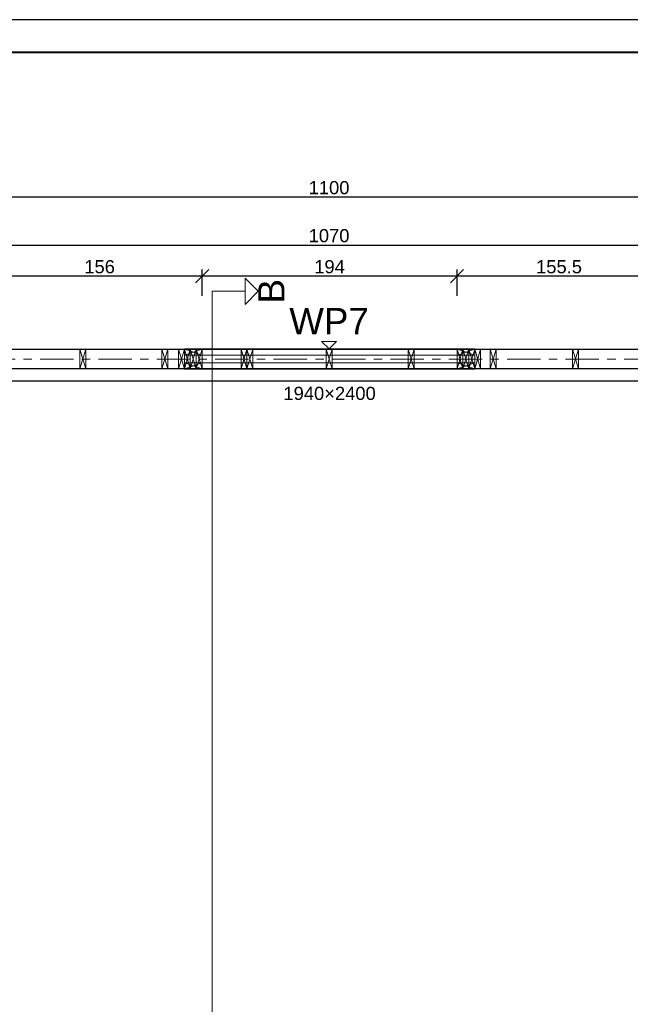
# Model space of a CAD drawing. Header units: centimetres. Extents: x 30569 to 37228, y -36705 to -28476.
# Tile 22 of 29: x 31272 to 31737, y -30922 to -30173. Entities that reach past the tile are written whole.
import ezdxf
from ezdxf.enums import TextEntityAlignment as Align

# ---------------------------------------------------------------- set-up
doc = ezdxf.new("R2010")
doc.units = ezdxf.units.CM
doc.linetypes.add('Linia siatki', pattern=[2.2225, 1.27, -0.3175, 0.3175, -0.3175])
for name, color, linetype in [('A4', 3, 'Continuous'), ('cienka', 1, 'Continuous'), ('konstrukcja', 2, 'Continuous'), ('opis', 1, 'Continuous'), ('Standard', 7, 'Continuous'), ('Wymiary', 1, 'Continuous')]:
    doc.layers.add(name, color=color, linetype=linetype)
doc.layers.add('ramka', color=3, linetype='Continuous', lineweight=40)
doc.layers.add('S-GRID', color=7, linetype='Continuous', lineweight=5)
doc.styles.add('Arial_PMR', font='arial.ttf')
doc.styles.get("Standard").update_dxf_attribs({"font": 'arial.ttf'})
doc.dimstyles.new('wymiar', dxfattribs={"dimtxt": 10, "dimasz": 10, "dimexe": 5, "dimexo": 5, "dimgap": 2, "dimtad": 1, "dimtoh": 1, "dimdec": 0, "dimzin": 0, "dimdsep": 46, "dimtxsty": 'Standard', "dimblk": 'OBLIQUE', "dimcen": 0.09, "dimdle": 5, "dimadec": 1, "dimazin": 0, "dimtfac": 1, "dimtdec": 4, "dimtofl": 0, "dimtmove": 0, "dimatfit": 3, "dimfxl": 15, "dimfxlon": 1, "dimtolj": 1, "dimtzin": 0, "dimarcsym": 0})

# ---------------------------------------------------------------- blocks, each defined once
blk = doc.blocks.new('G$C6D5DEF1F')
at = {"layer": 'S-GRID', "color": 9, "linetype": 'Linia siatki', "ltscale": 20, "true_color": 0xc0c0c0}
blk.add_line((66.7, 1008.6), (1474.79, 1008.6), dxfattribs=at)
blk = doc.blocks.new('_OBLIQUE')
at = {"color": 0, "linetype": 'ByBlock'}
blk.add_line((-0.5, -0.5), (0.5, 0.5), dxfattribs=at)
blk = doc.blocks.new('*D100')
at = {"layer": 'Defpoints', "color": 0, "transparency": 16777216}
for p in [(32042.88, -30344.1), (30972.98, -30423.3), (32042.88, -30423.3)]:
    blk.add_point(p, dxfattribs=at)
at = {"layer": 'Wymiary', "color": 0, "lineweight": -2, "transparency": 16777216}
for p, q in [((30972.98, -30359.1), (30972.98, -30339.1)), ((32042.88, -30359.1), (32042.88, -30339.1)), ((30967.98, -30344.1), (32047.88, -30344.1))]:
    blk.add_line(p, q, dxfattribs=at)
at = {"layer": 'Wymiary', "color": 0, "linetype": 'ByBlock', "lineweight": -2, "transparency": 16777216, "xscale": 10, "yscale": 10, "zscale": 10, "rotation": 180}
blk.add_blockref('_OBLIQUE', (30972.98, -30344.1), dxfattribs=at)
at = {"layer": 'Wymiary', "color": 0, "linetype": 'ByBlock', "lineweight": -2, "transparency": 16777216, "xscale": 10, "yscale": 10, "zscale": 10}
blk.add_blockref('_OBLIQUE', (32042.88, -30344.1), dxfattribs=at)
at = {"layer": 'Wymiary', "color": 0, "transparency": 16777216, "insert": (31507.93, -30337), "char_height": 10, "attachment_point": 5}
blk.add_mtext('\\A1;1070', dxfattribs=at)
blk = doc.blocks.new('*D103')
at = {"layer": 'Defpoints', "color": 0, "transparency": 16777216}
for p in [(30957.98, -30307.59), (30957.98, -30423.3), (32057.88, -30423.3)]:
    blk.add_point(p, dxfattribs=at)
at = {"layer": 'Wymiary', "color": 0, "lineweight": -2, "transparency": 16777216}
for p, q in [((30957.98, -30322.59), (30957.98, -30302.59)), ((32057.88, -30322.59), (32057.88, -30302.59)), ((32062.88, -30307.59), (30952.98, -30307.59))]:
    blk.add_line(p, q, dxfattribs=at)
at = {"layer": 'Wymiary', "color": 0, "linetype": 'ByBlock', "lineweight": -2, "transparency": 16777216, "xscale": 10, "yscale": 10, "zscale": 10, "rotation": 180}
blk.add_blockref('_OBLIQUE', (30957.98, -30307.59), dxfattribs=at)
at = {"layer": 'Wymiary', "color": 0, "linetype": 'ByBlock', "lineweight": -2, "transparency": 16777216, "xscale": 10, "yscale": 10, "zscale": 10}
blk.add_blockref('_OBLIQUE', (32057.88, -30307.59), dxfattribs=at)
at = {"layer": 'Wymiary', "color": 0, "transparency": 16777216, "insert": (31507.93, -30300.48), "char_height": 10, "attachment_point": 5}
blk.add_mtext('\\A1;1100', dxfattribs=at)
blk = doc.blocks.new('*D106')
at = {"layer": 'Defpoints', "color": 0, "transparency": 16777216}
for p in [(31605.33, -30367.73), (31605.33, -30423.3), (31760.63, -30423.3)]:
    blk.add_point(p, dxfattribs=at)
at = {"layer": 'Wymiary', "color": 0, "lineweight": -2, "transparency": 16777216}
for p, q in [((31605.33, -30382.73), (31605.33, -30362.73)), ((31760.63, -30382.73), (31760.63, -30362.73)), ((31765.63, -30367.73), (31600.33, -30367.73))]:
    blk.add_line(p, q, dxfattribs=at)
at = {"layer": 'Wymiary', "color": 0, "linetype": 'ByBlock', "lineweight": -2, "transparency": 16777216, "xscale": 10, "yscale": 10, "zscale": 10, "rotation": 180}
blk.add_blockref('_OBLIQUE', (31605.33, -30367.73), dxfattribs=at)
at = {"layer": 'Wymiary', "color": 0, "linetype": 'ByBlock', "lineweight": -2, "transparency": 16777216, "xscale": 10, "yscale": 10, "zscale": 10}
blk.add_blockref('_OBLIQUE', (31760.63, -30367.73), dxfattribs=at)
at = {"layer": 'Wymiary', "color": 0, "transparency": 16777216, "insert": (31682.98, -30360.62), "char_height": 10, "attachment_point": 5}
blk.add_mtext('\\A1;155.5', dxfattribs=at)
blk = doc.blocks.new('*D107')
at = {"layer": 'Defpoints', "color": 0, "transparency": 16777216}
for p in [(31411.33, -30367.73), (31411.33, -30423.3), (31605.33, -30423.3)]:
    blk.add_point(p, dxfattribs=at)
at = {"layer": 'Wymiary', "color": 0, "lineweight": -2, "transparency": 16777216}
for p, q in [((31411.33, -30382.73), (31411.33, -30362.73)), ((31605.33, -30382.73), (31605.33, -30362.73)), ((31610.33, -30367.73), (31406.33, -30367.73))]:
    blk.add_line(p, q, dxfattribs=at)
at = {"layer": 'Wymiary', "color": 0, "linetype": 'ByBlock', "lineweight": -2, "transparency": 16777216, "xscale": 10, "yscale": 10, "zscale": 10, "rotation": 180}
blk.add_blockref('_OBLIQUE', (31411.33, -30367.73), dxfattribs=at)
at = {"layer": 'Wymiary', "color": 0, "linetype": 'ByBlock', "lineweight": -2, "transparency": 16777216, "xscale": 10, "yscale": 10, "zscale": 10}
blk.add_blockref('_OBLIQUE', (31605.33, -30367.73), dxfattribs=at)
at = {"layer": 'Wymiary', "color": 0, "transparency": 16777216, "insert": (31508.33, -30360.62), "char_height": 10, "attachment_point": 5}
blk.add_mtext('\\A1;194', dxfattribs=at)
blk = doc.blocks.new('*D108')
at = {"layer": 'Defpoints', "color": 0, "transparency": 16777216}
for p in [(31255.23, -30367.73), (31255.23, -30423.3), (31411.33, -30423.3)]:
    blk.add_point(p, dxfattribs=at)
at = {"layer": 'Wymiary', "color": 0, "lineweight": -2, "transparency": 16777216}
for p, q in [((31255.23, -30382.73), (31255.23, -30362.73)), ((31411.33, -30382.73), (31411.33, -30362.73)), ((31416.33, -30367.73), (31250.23, -30367.73))]:
    blk.add_line(p, q, dxfattribs=at)
at = {"layer": 'Wymiary', "color": 0, "linetype": 'ByBlock', "lineweight": -2, "transparency": 16777216, "xscale": 10, "yscale": 10, "zscale": 10, "rotation": 180}
blk.add_blockref('_OBLIQUE', (31255.23, -30367.73), dxfattribs=at)
at = {"layer": 'Wymiary', "color": 0, "linetype": 'ByBlock', "lineweight": -2, "transparency": 16777216, "xscale": 10, "yscale": 10, "zscale": 10}
blk.add_blockref('_OBLIQUE', (31411.33, -30367.73), dxfattribs=at)
at = {"layer": 'Wymiary', "color": 0, "transparency": 16777216, "insert": (31333.28, -30360.62), "char_height": 10, "attachment_point": 5}
blk.add_mtext('\\A1;156', dxfattribs=at)

msp = doc.modelspace()

# ---------------------------------------------------------------- linework, layer by layer
at = {"layer": 'Defpoints'}
msp.add_lwpolyline([(30568.77, -31657.65), (33168.77, -31657.65), (33168.77, -30172.65), (30568.77, -30172.65)], close=True, dxfattribs=at)
at = {"layer": 'ramka'}
msp.add_lwpolyline([(30718.77, -31632.65), (33143.77, -31632.65), (33143.77, -30197.65), (30718.77, -30197.65)], close=True, dxfattribs=at)

# ---------------------------------------------------------------- next in the draw order: block references
at = {"layer": 'Wymiary'}
msp.add_blockref('G$C6D5DEF1F', (30732.3, -31439.4), dxfattribs=at)

# ---------------------------------------------------------------- next in the draw order: linework, layer by layer
at = {"layer": 'cienka', "lineweight": 0}
for p, q in [((31444, -30389.25), (31444, -30369.25)), ((31444, -30369.25), (31454, -30379.25)), ((31419, -30379.25), (31419, -31260.25)), ((31419, -30379.25), (31444, -30379.25)), ((31454, -30379.25), (31444, -30389.25)), ((31318.18, -30438.3), (31318.18, -30423.3)), ((31322.68, -30423.3), (31318.18, -30438.3)), ((31322.68, -30438.3), (31318.18, -30423.3)), ((31322.68, -30423.3), (31322.68, -30438.3)), ((31380.68, -30438.3), (31380.68, -30423.3)), ((31385.18, -30423.3), (31380.68, -30438.3)), ((31385.18, -30438.3), (31380.68, -30423.3)), ((31385.18, -30423.3), (31385.18, -30438.3)), ((31393.33, -30438.3), (31393.33, -30423.3)), ((31397.83, -30423.3), (31393.33, -30438.3)), ((31397.83, -30438.3), (31393.33, -30423.3)), ((31397.83, -30423.3), (31397.83, -30438.3)), ((31397.83, -30423.3), (31397.83, -30427.8)), ((31397.83, -30438.3), (31397.83, -30423.3)), ((31402.33, -30423.3), (31397.83, -30438.3)), ((31402.33, -30438.3), (31397.83, -30423.3)), ((31397.83, -30423.3), (31397.83, -30427.8)), ((31411.33, -30423.3), (31397.83, -30427.8)), ((31397.83, -30423.3), (31411.33, -30427.8)), ((31402.33, -30438.3), (31402.33, -30423.3)), ((31406.83, -30423.3), (31402.33, -30438.3)), ((31406.83, -30438.3), (31402.33, -30423.3)), ((31402.33, -30423.3), (31402.33, -30438.3)), ((31402.33, -30438.3), (31402.33, -30423.3)), ((31402.33, -30423.3), (31402.33, -30438.3)), ((31406.83, -30438.3), (31406.83, -30423.3)), ((31411.33, -30423.3), (31406.83, -30438.3)), ((31411.33, -30438.3), (31406.83, -30423.3)), ((31406.83, -30423.3), (31406.83, -30438.3)), ((31406.83, -30438.3), (31406.83, -30423.3)), ((31406.83, -30423.3), (31406.83, -30438.3)), ((31411.33, -30427.8), (31411.33, -30423.3)), ((31440.93, -30438.3), (31440.93, -30423.3)), ((31445.43, -30423.3), (31440.93, -30438.3)), ((31445.43, -30438.3), (31440.93, -30423.3)), ((31445.43, -30438.3), (31445.43, -30423.3)), ((31449.93, -30423.3), (31445.43, -30438.3)), ((31449.93, -30438.3), (31445.43, -30423.3)), ((31445.43, -30423.3), (31445.43, -30438.3)), ((31445.43, -30438.3), (31445.43, -30423.3)), ((31445.43, -30423.3), (31445.43, -30438.3)), ((31449.93, -30423.3), (31449.93, -30438.3)), ((31505.68, -30438.3), (31505.68, -30423.3)), ((31510.18, -30423.3), (31505.68, -30438.3)), ((31510.18, -30438.3), (31505.68, -30423.3)), ((31510.18, -30423.3), (31510.18, -30438.3)), ((31568.18, -30438.3), (31568.18, -30423.3)), ((31572.68, -30423.3), (31568.18, -30438.3)), ((31572.68, -30438.3), (31568.18, -30423.3)), ((31572.68, -30423.3), (31572.68, -30438.3)), ((31609.83, -30423.3), (31605.33, -30438.3)), ((31609.83, -30438.3), (31605.33, -30423.3)), ((31605.33, -30423.3), (31605.33, -30427.8)), ((31618.83, -30423.3), (31605.33, -30427.8)), ((31605.33, -30423.3), (31618.83, -30427.8)), ((31609.83, -30438.3), (31609.83, -30423.3)), ((31614.33, -30423.3), (31609.83, -30438.3)), ((31614.33, -30438.3), (31609.83, -30423.3)), ((31609.83, -30423.3), (31609.83, -30438.3)), ((31609.83, -30438.3), (31609.83, -30423.3)), ((31609.83, -30423.3), (31609.83, -30438.3)), ((31614.33, -30438.3), (31614.33, -30423.3)), ((31618.83, -30423.3), (31614.33, -30438.3)), ((31618.83, -30438.3), (31614.33, -30423.3)), ((31614.33, -30423.3), (31614.33, -30438.3)), ((31614.33, -30438.3), (31614.33, -30423.3)), ((31614.33, -30423.3), (31614.33, -30438.3)), ((31618.83, -30438.3), (31618.83, -30423.3)), ((31623.33, -30423.3), (31618.83, -30438.3)), ((31623.33, -30438.3), (31618.83, -30423.3)), ((31618.83, -30427.8), (31618.83, -30423.3)), ((31618.83, -30423.3), (31618.83, -30438.3)), ((31618.83, -30427.8), (31618.83, -30423.3)), ((31623.33, -30423.3), (31623.33, -30438.3)), ((31630.68, -30438.3), (31630.68, -30423.3)), ((31635.18, -30423.3), (31630.68, -30438.3)), ((31635.18, -30438.3), (31630.68, -30423.3)), ((31635.18, -30423.3), (31635.18, -30438.3)), ((31693.18, -30438.3), (31693.18, -30423.3)), ((31697.68, -30423.3), (31693.18, -30438.3)), ((31697.68, -30438.3), (31693.18, -30423.3)), ((31697.68, -30423.3), (31697.68, -30438.3)), ((31397.83, -30427.8), (31618.83, -30427.8)), ((31397.83, -30427.8), (31411.33, -30427.8)), ((31605.33, -30427.8), (31618.83, -30427.8)), ((31618.83, -30433.8), (31397.83, -30433.8)), ((31397.83, -30433.8), (31397.83, -30438.3)), ((31411.33, -30433.8), (31397.83, -30433.8)), ((31397.83, -30433.8), (31397.83, -30438.3)), ((31411.33, -30433.8), (31397.83, -30438.3)), ((31397.83, -30433.8), (31411.33, -30438.3)), ((31411.33, -30438.3), (31411.33, -30433.8)), ((31618.83, -30433.8), (31605.33, -30433.8)), ((31605.33, -30433.8), (31605.33, -30438.3)), ((31618.83, -30433.8), (31605.33, -30438.3)), ((31605.33, -30433.8), (31618.83, -30438.3)), ((31618.83, -30438.3), (31618.83, -30433.8)), ((31618.83, -30438.3), (31618.83, -30433.8))]:
    msp.add_line(p, q, dxfattribs=at)
at = {"layer": 'konstrukcja'}
for p, q in [((30957.98, -30423.3), (32057.88, -30423.3)), ((31318.18, -30423.3), (31322.68, -30423.3)), ((31380.68, -30423.3), (31385.18, -30423.3)), ((31393.33, -30423.3), (31397.83, -30423.3)), ((31618.83, -30423.3), (31397.83, -30423.3)), ((31411.33, -30423.3), (31397.83, -30423.3)), ((31402.33, -30423.3), (31406.83, -30423.3)), ((31618.83, -30423.3), (31605.33, -30423.3)), ((31609.83, -30423.3), (31614.33, -30423.3)), ((31618.83, -30423.3), (31623.33, -30423.3)), ((31630.68, -30423.3), (31635.18, -30423.3)), ((31693.18, -30423.3), (31697.68, -30423.3)), ((32057.88, -30438.3), (30957.98, -30438.3)), ((31322.68, -30438.3), (31318.18, -30438.3)), ((31385.18, -30438.3), (31380.68, -30438.3)), ((31397.83, -30438.3), (31393.33, -30438.3)), ((31397.83, -30438.3), (31618.83, -30438.3)), ((31397.83, -30438.3), (31411.33, -30438.3)), ((31406.83, -30438.3), (31402.33, -30438.3)), ((31605.33, -30438.3), (31618.83, -30438.3)), ((31618.83, -30438.3), (31614.33, -30438.3)), ((31623.33, -30438.3), (31618.83, -30438.3)), ((31635.18, -30438.3), (31630.68, -30438.3)), ((31697.68, -30438.3), (31693.18, -30438.3))]:
    msp.add_line(p, q, dxfattribs=at)
for points in [[(30957.98, -30423.3), (32057.88, -30423.3), (32057.88, -31223.2), (31586.33, -31223.2), (31586.33, -31093.38), (31316.53, -31093.38), (31316.53, -31223.2), (30957.98, -31223.2)], [(30981.98, -30447.3), (32033.88, -30447.3), (32033.88, -31199.2), (31610.33, -31199.2), (31610.33, -31069.38), (31292.53, -31069.38), (31292.53, -31199.2), (30981.98, -31199.2)]]:
    msp.add_lwpolyline(points, close=True, dxfattribs=at)
at = {"layer": 'opis', "lineweight": 0}
for p, q in [((31507.93, -30423.05), (31502.27, -30417.39)), ((31502.27, -30417.39), (31513.59, -30417.39)), ((31513.59, -30417.39), (31507.93, -30423.05))]:
    msp.add_line(p, q, dxfattribs=at)
at = {"layer": 'Standard', "color": 8, "lineweight": 0}
for p, q in [((31397.83, -30423.3), (31402.33, -30423.3)), ((31406.83, -30423.3), (31411.33, -30423.3)), ((31411.33, -30423.3), (31411.33, -30438.3)), ((31605.33, -30438.3), (31605.33, -30423.3)), ((31605.33, -30423.3), (31609.83, -30423.3)), ((31614.33, -30423.3), (31618.83, -30423.3)), ((31402.33, -30438.3), (31397.83, -30438.3)), ((31411.33, -30438.3), (31406.83, -30438.3)), ((31609.83, -30438.3), (31605.33, -30438.3)), ((31614.33, -30438.3), (31609.83, -30438.3))]:
    msp.add_line(p, q, dxfattribs=at)
at = {"layer": 'Standard', "color": 254, "lineweight": 0}
for p, q in [((31605.33, -30423.3), (31411.33, -30423.3)), ((31411.33, -30423.3), (31411.33, -30438.3)), ((31605.33, -30438.3), (31605.33, -30423.3)), ((31411.33, -30438.3), (31605.33, -30438.3))]:
    msp.add_line(p, q, dxfattribs=at)
at = {"layer": 'Standard', "color": 94, "lineweight": 0}
for p, q in [((31605.33, -30423.3), (31411.33, -30423.3)), ((31411.33, -30423.3), (31411.33, -30438.3)), ((31605.33, -30438.3), (31605.33, -30423.3)), ((31411.33, -30438.3), (31605.33, -30438.3))]:
    msp.add_line(p, q, dxfattribs=at)
at = {"layer": 'Standard', "color": 0, "lineweight": 0}
for p, q in [((31440.93, -30423.3), (31445.43, -30423.3)), ((31445.43, -30423.3), (31449.93, -30423.3)), ((31452.48, -30423.3), (31447.98, -30423.3)), ((31505.68, -30423.3), (31510.18, -30423.3)), ((31568.18, -30423.3), (31572.68, -30423.3)), ((31445.43, -30438.3), (31440.93, -30438.3)), ((31447.98, -30438.3), (31452.48, -30438.3)), ((31510.18, -30438.3), (31505.68, -30438.3)), ((31572.68, -30438.3), (31568.18, -30438.3))]:
    msp.add_line(p, q, dxfattribs=at)

# ---------------------------------------------------------------- next in the draw order: texts
at = {"layer": 'A4', "style": 'Arial_PMR', "text_generation_flag": 6}
msp.add_text('B', height=20, rotation=270, dxfattribs=at).set_placement((31454, -30379.25), align=Align.TOP_CENTER)
at = {"layer": 'opis', "lineweight": 0, "style": 'Arial_PMR'}
msp.add_text('WP7', height=20, dxfattribs=at).set_placement((31507.93, -30417.95), align=Align.BOTTOM_CENTER)
msp.add_text('1940×2400', height=10, dxfattribs=at).set_placement((31508.33, -30451.92), align=Align.TOP_CENTER)

# ---------------------------------------------------------------- next in the draw order: dimensions: what is measured, and where the dimension line sits
at = {"layer": 'Wymiary'}
for base, p1, p2, picture, middle in [((30957.98, -30307.59), (32057.88, -30423.3), (30957.98, -30423.3), '*D103', (31507.93, -30300.48)), ((32042.88, -30344.1), (30972.98, -30423.3), (32042.88, -30423.3), '*D100', (31507.93, -30337)), ((31255.23, -30367.73), (31411.33, -30423.3), (31255.23, -30423.3), '*D108', (31333.28, -30360.62)), ((31411.33, -30367.73), (31605.33, -30423.3), (31411.33, -30423.3), '*D107', (31508.33, -30360.62)), ((31605.33, -30367.73), (31760.63, -30423.3), (31605.33, -30423.3), '*D106', (31682.98, -30360.62))]:
    dim = msp.add_linear_dim(base=base, p1=p1, p2=p2, dimstyle='wymiar', override={"dimdec": 1, "dimrnd": 0.5, "dimzin": 8, "dimtxsty": 'Standard', "dimtmove": 1}, dxfattribs=at)
    dim.commit()
    dim.dimension.update_dxf_attribs({"geometry": picture, "text_midpoint": middle})

doc.saveas('drawing.dxf')
